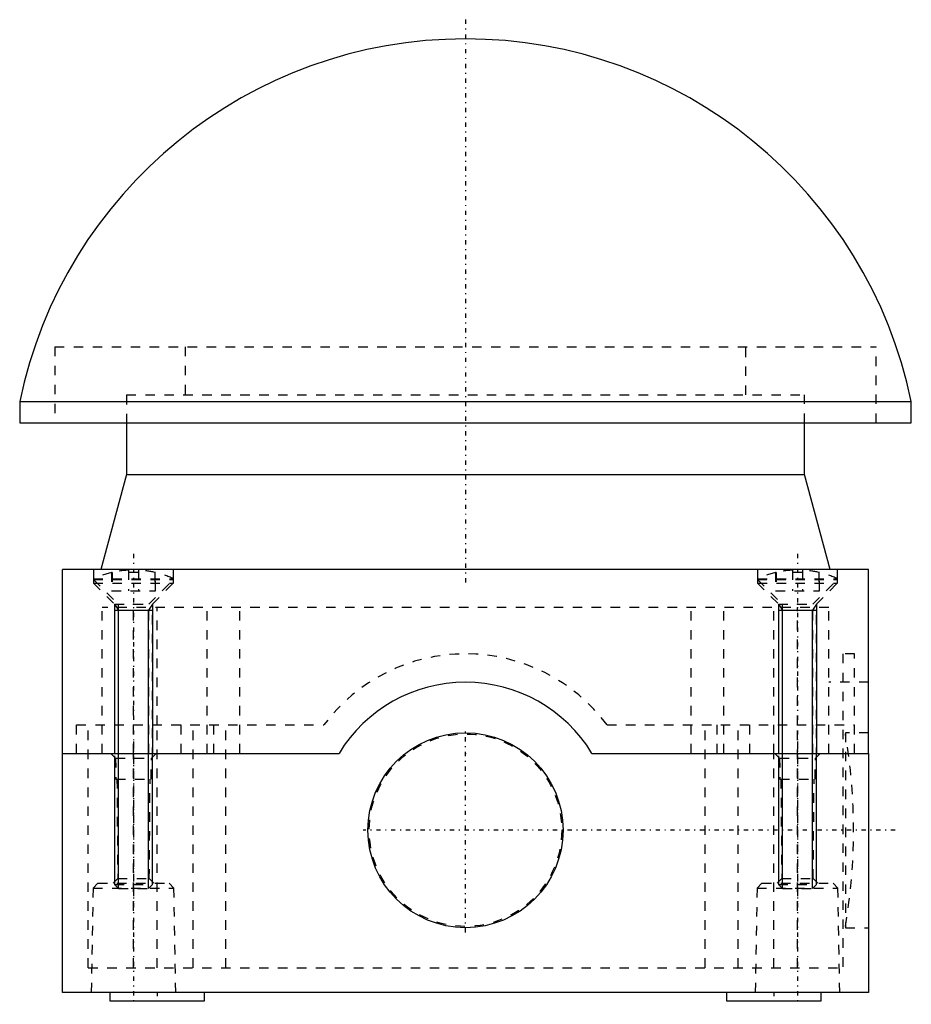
# Model space of a CAD drawing. Extents: x -47 to 47, y -26 to 77.
import ezdxf

# ---------------------------------------------------------------- set-up
doc = ezdxf.new("R2010")
doc.units = 0
doc.linetypes.add('CENTER', pattern=[1.5, 0.45, -0.5, 0.05, -0.5])
doc.linetypes.add('DASHED', pattern=[2, 1, -1])
for name, color, linetype in [('AM_0', 7, 'CONTINUOUS'), ('AM_10', 7, 'CONTINUOUS'), ('AM_3', 7, 'DASHED'), ('AM_7', 7, 'CENTER'), ('CONNECTIONPOINTS', 1, 'CONTINUOUS')]:
    doc.layers.add(name, color=color, linetype=linetype)

msp = doc.modelspace()

# ---------------------------------------------------------------- linework, layer by layer
at = {"layer": 'AM_0', "color": 7, "linetype": 'CONTINUOUS'}
for p, q in [((-47, 37.1), (-47, 34.85)), ((-47, 37.1), (47, 37.1)), ((47, 34.85), (47, 37.1)), ((-47, 34.85), (47, 34.85)), ((-35.75, 34.85), (-35.75, 29.4)), ((35.75, 29.4), (35.75, 34.85)), ((-35.75, 29.4), (-38.43, 19.4)), ((-35.75, 29.4), (35.75, 29.4)), ((38.43, 19.4), (35.75, 29.4)), ((-42.5, 0), (-42.5, 19.4)), ((42.5, 19.4), (-42.5, 19.4)), ((42.5, 0), (42.5, 19.4)), ((-42.5, 0), (-13.33, 0)), ((-42.5, -25.2), (-42.5, 0)), ((13.33, 0), (42.5, 0)), ((42.5, 0), (42.5, -25.2)), ((-37, -0.39), (-37, -13.54)), ((-33, -13.54), (-33, -0.39)), ((33, -0.39), (33, -13.54)), ((37, -13.54), (37, -0.39)), ((42.5, -25.2), (-42.5, -25.2)), ((-37.5, -25.2), (-37.5, -26.1)), ((-27.5, -26.1), (-27.5, -25.2)), ((27.5, -25.2), (27.5, -26.1)), ((37.5, -26.1), (37.5, -25.2)), ((-37.5, -26.1), (-27.5, -26.1)), ((27.5, -26.1), (37.5, -26.1))]:
    msp.add_line(p, q, dxfattribs=at)
msp.add_circle((0, -8.1), 10.28, dxfattribs=at)
for centre, radius, start, end in [((0, 27.35), 48, 11.7159, 168.2841), ((0, -8.1), 15.6, 31.2807, 148.7193), ((0, -8.1), 15.6, 31.2807, 148.7193)]:
    msp.add_arc(centre, radius, start, end, dxfattribs=at)
at = {"layer": 'AM_10', "color": 7, "linetype": 'CONTINUOUS'}
for p, q in [((-37, 15.75), (-36.57, 15.09)), ((-37, 15.75), (-36.57, 15.09)), ((-37, 15.75), (-37, 0)), ((-33, 15.75), (-33.43, 15.09)), ((-33, 15.75), (-33.43, 15.09)), ((-33, 15.75), (-33, 0)), ((33, 15.75), (33.43, 15.09)), ((33, 15.75), (33.43, 15.09)), ((33, 15.75), (33, 0)), ((37, 15.75), (36.57, 15.09)), ((37, 15.75), (36.57, 15.09)), ((37, 15.75), (37, 0)), ((-37, 15.09), (-33, 15.09)), ((-37, 15.09), (-33, 15.09)), ((-36.57, -14.25), (-36.57, 15.09)), ((-36.57, -14.25), (-36.57, 15.09)), ((-33.43, -14.25), (-33.43, 15.09)), ((-33.43, -14.25), (-33.43, 15.09)), ((33, 15.09), (37, 15.09)), ((33, 15.09), (37, 15.09)), ((33.43, -14.25), (33.43, 15.09)), ((33.43, -14.25), (33.43, 15.09)), ((36.57, -14.25), (36.57, 15.09)), ((36.57, -14.25), (36.57, 15.09))]:
    msp.add_line(p, q, dxfattribs=at)
at = {"layer": 'AM_3', "color": 6, "linetype": 'DASHED'}
for p, q in [((-43.3, 42.88), (-43.3, 34.85)), ((-43.3, 42.88), (43.3, 42.88)), ((-29.55, 42.88), (-29.55, 37.8)), ((29.55, 37.8), (29.55, 42.88)), ((43.3, 34.85), (43.3, 42.88)), ((-35.75, 37.8), (-35.75, 34.85)), ((-35.75, 37.8), (35.75, 37.8)), ((35.75, 34.85), (35.75, 37.8)), ((-39.22, 19.4), (-39.22, 18.34)), ((-37.31, 19.08), (-37.31, 17.15)), ((-37.25, 19.08), (-37.31, 19.08)), ((-37.25, 19.08), (-37.25, 17.15)), ((-35.52, 19.32), (-35.52, 17.15)), ((-34.48, 19.08), (-35.52, 19.08)), ((-34.48, 19.32), (-34.48, 17.15)), ((-32.69, 19.08), (-32.75, 19.08)), ((-32.75, 19.08), (-32.75, 17.15)), ((-32.69, 17.15), (-32.69, 19.08)), ((-30.78, 18.34), (-30.78, 19.4)), ((30.78, 19.4), (30.78, 18.34)), ((32.69, 19.08), (32.69, 17.15)), ((32.75, 19.08), (32.69, 19.08)), ((32.75, 19.08), (32.75, 17.15)), ((34.48, 19.32), (34.48, 17.15)), ((35.52, 19.08), (34.48, 19.08)), ((35.52, 19.32), (35.52, 17.15)), ((37.31, 19.08), (37.25, 19.08)), ((37.25, 19.08), (37.25, 17.15)), ((37.31, 17.15), (37.31, 19.08)), ((39.22, 18.34), (39.22, 19.4)), ((-39.22, 18.42), (-39.22, 17.96)), ((-39.22, 18.42), (-30.79, 18.42)), ((-39.22, 18.34), (-36.62, 15.75)), ((-39.22, 18.34), (-30.78, 18.34)), ((-39.22, 17.96), (-30.79, 17.96)), ((-39.22, 17.96), (-37, 15.75)), ((-33.38, 15.75), (-30.78, 18.34)), ((-33, 15.75), (-30.79, 17.96)), ((-30.79, 17.96), (-30.79, 18.42)), ((30.78, 18.34), (33.38, 15.75)), ((30.78, 18.34), (39.22, 18.34)), ((30.79, 18.42), (30.79, 17.96)), ((30.79, 18.42), (39.22, 18.42)), ((30.79, 17.96), (39.22, 17.96)), ((30.79, 17.96), (33, 15.75)), ((36.62, 15.75), (39.22, 18.34)), ((37, 15.75), (39.22, 17.96)), ((39.22, 17.96), (39.22, 18.42)), ((-37.31, 17.15), (-32.69, 17.15)), ((32.69, 17.15), (37.31, 17.15)), ((-37, 15.75), (-37, -0.39)), ((-37, 15.75), (-33, 15.75)), ((-36.62, 15.75), (-36.62, 0)), ((-33.38, 0), (-33.38, 15.75)), ((-33, -0.39), (-33, 15.75)), ((33, 15.75), (33, -0.39)), ((33, 15.75), (37, 15.75)), ((33.38, 15.75), (33.38, 0)), ((36.62, 0), (36.62, 15.75)), ((37, -0.39), (37, 15.75)), ((-38.3, 0), (-38.3, 15.4)), ((38.3, 15.4), (-38.3, 15.4)), ((-35, 0), (-35, 15.4)), ((-32.5, 3), (-32.5, 15.4)), ((-27.25, 0), (-27.25, 15.4)), ((-23.8, 0), (-23.8, 15.4)), ((23.8, 0), (23.8, 15.4)), ((27.25, 0), (27.25, 15.4)), ((32.5, 0), (32.5, 15.4)), ((35, 3), (35, 15.4)), ((38.3, 0), (38.3, 15.4)), ((41.02, 10.5), (39.77, 10.5)), ((39.77, 10.5), (39.77, -22.6)), ((41.02, 0), (41.02, 10.5)), ((42.5, 7.5), (38.3, 7.5)), ((42.5, 7.5), (41.02, 7.5)), ((-41.02, 3), (-14.92, 3)), ((-41.02, 0), (-41.02, 3)), ((-39.77, -22.6), (-39.77, 3)), ((-32.5, -22.6), (-32.5, 3)), ((-29.98, 0), (-29.98, 3)), ((-28.72, -22.6), (-28.72, 3)), ((-26.52, 0), (-26.52, 3)), ((-25.27, -22.6), (-25.27, 3)), ((14.92, 3), (41.02, 3)), ((25.27, -22.6), (25.27, 3)), ((26.52, 0), (26.52, 3)), ((28.73, -22.6), (28.73, 3)), ((29.98, 0), (29.98, 3)), ((35, -22.6), (35, 3)), ((42.5, 2.18), (40.05, 2.18)), ((40.05, 2.18), (40.05, -18.38)), ((-37.4, 0), (-36.89, -0.5)), ((-36.89, -0.5), (-36.85, -2.7)), ((-36.89, -0.5), (-33.11, -0.5)), ((-35, -22.6), (-35, 0)), ((-33.15, -2.7), (-33.11, -0.5)), ((-33.11, -0.5), (-32.6, 0)), ((32.5, -22.6), (32.5, 0)), ((32.6, 0), (33.11, -0.5)), ((33.11, -0.5), (33.15, -2.7)), ((33.11, -0.5), (36.89, -0.5)), ((36.85, -2.7), (36.89, -0.5)), ((36.89, -0.5), (37.4, 0)), ((-36.85, -2.7), (-33.15, -2.7)), ((-36.75, -2.7), (-36.66, -13.2)), ((-33.34, -13.2), (-33.25, -2.7)), ((33.15, -2.7), (36.85, -2.7)), ((33.25, -2.7), (33.34, -13.2)), ((36.66, -13.2), (36.75, -2.7)), ((-36.66, -13.2), (-37.15, -13.7)), ((-36.66, -13.2), (-33.34, -13.2)), ((-32.85, -13.7), (-33.34, -13.2)), ((33.34, -13.2), (32.85, -13.7)), ((33.34, -13.2), (36.66, -13.2)), ((37.15, -13.7), (36.66, -13.2)), ((-39.26, -14.2), (-39.45, -25.2)), ((-38.75, -13.7), (-39.26, -14.2)), ((-39.26, -14.2), (-30.74, -14.2)), ((-38.75, -13.7), (-31.25, -13.7)), ((-37, -13.54), (-37, -13.82)), ((-37, -13.82), (-36.57, -14.25)), ((-37, -13.82), (-33, -13.82)), ((-36.57, -14.25), (-33.43, -14.25)), ((-33.43, -14.25), (-33, -13.82)), ((-33, -13.82), (-33, -13.54)), ((-30.74, -14.2), (-31.25, -13.7)), ((-30.55, -25.2), (-30.74, -14.2)), ((30.74, -14.2), (30.55, -25.2)), ((31.25, -13.7), (30.74, -14.2)), ((30.74, -14.2), (39.26, -14.2)), ((31.25, -13.7), (38.75, -13.7)), ((33, -13.54), (33, -13.82)), ((33, -13.82), (33.43, -14.25)), ((33, -13.82), (37, -13.82)), ((33.43, -14.25), (36.57, -14.25)), ((36.57, -14.25), (37, -13.82)), ((37, -13.82), (37, -13.54)), ((39.26, -14.2), (38.75, -13.7)), ((39.45, -25.2), (39.26, -14.2)), ((40.05, -18.38), (42.5, -18.38)), ((-39.77, -22.6), (39.77, -22.6))]:
    msp.add_line(p, q, dxfattribs=at)
msp.add_circle((0, -8.1), 10.15, dxfattribs=at)
for centre, radius, start, end in [((-35, 9.35), 10, 103.3454, 114.9293), ((-35, 9.35), 9.99, 92.956, 103.0205), ((-35, 9.35), 9.99, 76.9795, 87.044), ((-35, 9.35), 10, 65.0707, 76.6546), ((35, 9.35), 10, 103.3454, 114.9293), ((35, 9.35), 9.99, 92.956, 103.0205), ((35, 9.35), 9.99, 76.9795, 87.044), ((35, 9.35), 10, 65.0707, 76.6546), ((0, -8.1), 18.6, 36.6392, 143.3608), ((-19.09, -8.1), 60, 350.2604, 9.7396)]:
    msp.add_arc(centre, radius, start, end, dxfattribs=at)
at = {"layer": 'AM_7', "color": 4, "linetype": 'CENTER'}
for p, q in [((0, 77.38), (0, 17.66)), ((-35, 21.03), (-35, -15.93)), ((-35, 21.03), (-35, -15.93)), ((35, 21.03), (35, -15.93)), ((35, 21.03), (35, -15.93)), ((0, -18.89), (0, 2.69)), ((-35, 1.26), (-35, -26.46)), ((35, 1.26), (35, -26.46)), ((45.3, -8.1), (-10.79, -8.1)), ((-32.5, -25.16), (-32.5, -26.14)), ((32.5, -25.16), (32.5, -26.14))]:
    msp.add_line(p, q, dxfattribs=at)
at = {"layer": 'CONNECTIONPOINTS', "color": 1, "linetype": 'CONTINUOUS'}
for p in [(-35, 15.75, 35), (-35, 15.75, -35), (-35, 15.75, 35), (-35, 15.75, -35), (35, 15.75, 35), (35, 15.75, -35), (35, 15.75, 35), (35, 15.75, -35), (0, 0), (0, 0)]:
    msp.add_point(p, dxfattribs=at)

doc.saveas('drawing.dxf')
